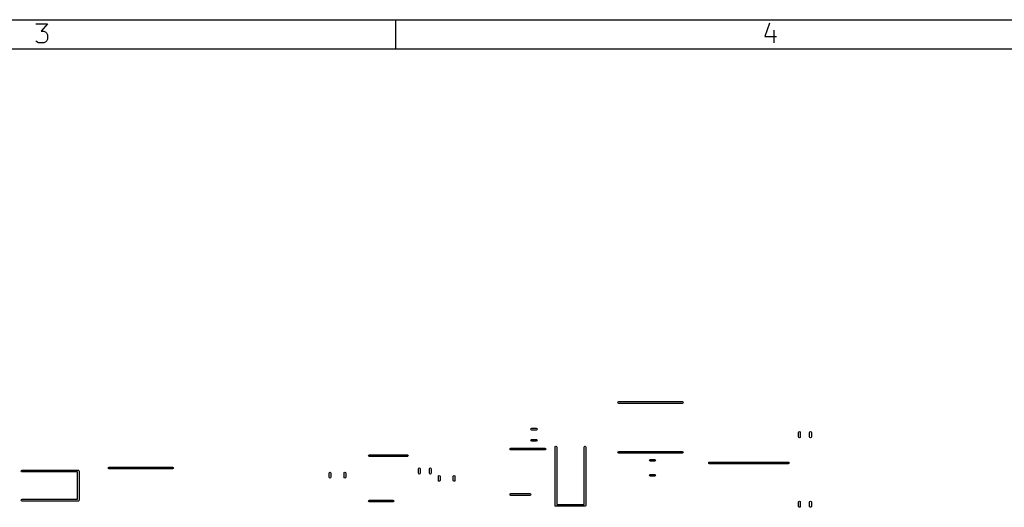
# Model space of a CAD drawing. Extents: x 0.4 to 10.6, y -8.1 to -0.4.
# Tile 9 of 10: x 5.3 to 7.9, y -1.7 to -0.4. Entities that reach past the tile are written whole.
import ezdxf

# ---------------------------------------------------------------- set-up
doc = ezdxf.new("R2010")
doc.units = 0
doc.header["$MEASUREMENT"] = 0
doc.layers.add('BLACK', color=7, linetype='CONTINUOUS')

msp = doc.modelspace()

# ---------------------------------------------------------------- linework, layer by layer
at = {"layer": 'BLACK', "linetype": 'CONTINUOUS'}
for p, q in [((0.3937, -0.3937), (10.6063, -0.3937)), ((6.29921, -0.47244), (6.29921, -0.3937)), ((5.32616, -0.40526), (5.35784, -0.40526)), ((5.35784, -0.40526), (5.34078, -0.42476)), ((5.34078, -0.42476), (5.34809, -0.42476)), ((5.34809, -0.42476), (5.35297, -0.42719)), ((7.30928, -0.40282), (7.2971, -0.43938)), ((7.32147, -0.42232), (7.32147, -0.45644)), ((5.32859, -0.454), (5.32616, -0.45157)), ((5.35297, -0.42719), (5.3554, -0.42963)), ((5.3554, -0.45157), (5.35297, -0.454)), ((5.3554, -0.42963), (5.35784, -0.43451)), ((5.35784, -0.44669), (5.3554, -0.45157)), ((5.35784, -0.43451), (5.35784, -0.44669)), ((7.2971, -0.43938), (7.32878, -0.43938)), ((0.47244, -0.47244), (10.5276, -0.47244)), ((5.33347, -0.45644), (5.32859, -0.454)), ((5.34809, -0.45644), (5.33347, -0.45644)), ((5.35297, -0.454), (5.34809, -0.45644)), ((6.90012, -1.42874), (6.90081, -1.42707)), ((6.90081, -1.43041), (6.90012, -1.42874)), ((6.90081, -1.42707), (6.90248, -1.42638)), ((6.90248, -1.4311), (6.90081, -1.43041)), ((6.90248, -1.42638), (7.0739, -1.42638)), ((7.0739, -1.4311), (6.90248, -1.4311)), ((7.0739, -1.42638), (7.07557, -1.42707)), ((7.07557, -1.43041), (7.0739, -1.4311)), ((7.07557, -1.42707), (7.07626, -1.42874)), ((7.07626, -1.42874), (7.07557, -1.43041)), ((6.66482, -1.50079), (6.66551, -1.49912)), ((6.66551, -1.50246), (6.66482, -1.50079)), ((6.66551, -1.49912), (6.66718, -1.49843)), ((6.66718, -1.50315), (6.66551, -1.50246)), ((6.66718, -1.49843), (6.67928, -1.49843)), ((6.67928, -1.50315), (6.66718, -1.50315)), ((6.67928, -1.49843), (6.68095, -1.49912)), ((6.68095, -1.50246), (6.67928, -1.50315)), ((6.68095, -1.49912), (6.68164, -1.50079)), ((6.68164, -1.50079), (6.68095, -1.50246)), ((7.38819, -1.5097), (7.38888, -1.50803)), ((7.38819, -1.5218), (7.38819, -1.5097)), ((7.38888, -1.50803), (7.39055, -1.50734)), ((7.39055, -1.50734), (7.39222, -1.50803)), ((7.39222, -1.50803), (7.39291, -1.5097)), ((7.39291, -1.5097), (7.39291, -1.5218)), ((7.41811, -1.5097), (7.4188, -1.50803)), ((7.41811, -1.5218), (7.41811, -1.5097)), ((7.4188, -1.50803), (7.42047, -1.50734)), ((7.42047, -1.50734), (7.42214, -1.50803)), ((7.42214, -1.50803), (7.42283, -1.5097)), ((7.42283, -1.5097), (7.42283, -1.5218)), ((6.66482, -1.53071), (6.66551, -1.52904)), ((6.66551, -1.53238), (6.66482, -1.53071)), ((6.66551, -1.52904), (6.66718, -1.52835)), ((6.66718, -1.53307), (6.66551, -1.53238)), ((6.66718, -1.52835), (6.67928, -1.52835)), ((6.67928, -1.53307), (6.66718, -1.53307)), ((6.67928, -1.52835), (6.68095, -1.52904)), ((6.68095, -1.53238), (6.67928, -1.53307)), ((6.68095, -1.52904), (6.68164, -1.53071)), ((6.68164, -1.53071), (6.68095, -1.53238)), ((7.38888, -1.52347), (7.38819, -1.5218)), ((7.39055, -1.52416), (7.38888, -1.52347)), ((7.39222, -1.52347), (7.39055, -1.52416)), ((7.39291, -1.5218), (7.39222, -1.52347)), ((7.4188, -1.52347), (7.41811, -1.5218)), ((7.42047, -1.52416), (7.4188, -1.52347)), ((7.42214, -1.52347), (7.42047, -1.52416)), ((7.42283, -1.5218), (7.42214, -1.52347)), ((6.22668, -1.57077), (6.22835, -1.57008)), ((6.22835, -1.57008), (6.25984, -1.57008)), ((6.25984, -1.57008), (6.33071, -1.57008)), ((6.33071, -1.57008), (6.33238, -1.57077)), ((6.60837, -1.55472), (6.60906, -1.55305)), ((6.60906, -1.55639), (6.60837, -1.55472)), ((6.60906, -1.55305), (6.61073, -1.55236)), ((6.61073, -1.55709), (6.60906, -1.55639)), ((6.61073, -1.55236), (6.63632, -1.55236)), ((6.63632, -1.55709), (6.61073, -1.55709)), ((6.63632, -1.55236), (6.70226, -1.55236)), ((6.70226, -1.55709), (6.63632, -1.55709)), ((6.70226, -1.55236), (6.70393, -1.55305)), ((6.70393, -1.55639), (6.70226, -1.55709)), ((6.70393, -1.55305), (6.70463, -1.55472)), ((6.70463, -1.55472), (6.70393, -1.55639)), ((6.72992, -1.54921), (6.73061, -1.54754)), ((6.72992, -1.70709), (6.72992, -1.54921)), ((6.73061, -1.54754), (6.73228, -1.54685)), ((6.73228, -1.54685), (6.73395, -1.54754)), ((6.73395, -1.54754), (6.73465, -1.54921)), ((6.73465, -1.54921), (6.73465, -1.70472)), ((6.80866, -1.54921), (6.80935, -1.54754)), ((6.80866, -1.70472), (6.80866, -1.54921)), ((6.80935, -1.54754), (6.81102, -1.54685)), ((6.81102, -1.54685), (6.81269, -1.54754)), ((6.81269, -1.54754), (6.81339, -1.54921)), ((6.81339, -1.54921), (6.81339, -1.70709)), ((6.90012, -1.56339), (6.90081, -1.56172)), ((6.90081, -1.56506), (6.90012, -1.56339)), ((6.90081, -1.56172), (6.90248, -1.56102)), ((6.90248, -1.56575), (6.90081, -1.56506)), ((6.90248, -1.56102), (7.0739, -1.56102)), ((7.0739, -1.56575), (6.90248, -1.56575)), ((7.0739, -1.56102), (7.07557, -1.56172)), ((7.07557, -1.56506), (7.0739, -1.56575)), ((7.07557, -1.56172), (7.07626, -1.56339)), ((7.07626, -1.56339), (7.07557, -1.56506)), ((6.22598, -1.57244), (6.22668, -1.57077)), ((6.22668, -1.57411), (6.22598, -1.57244)), ((6.22835, -1.5748), (6.22668, -1.57411)), ((6.25984, -1.5748), (6.22835, -1.5748)), ((6.33071, -1.5748), (6.25984, -1.5748)), ((6.33238, -1.57411), (6.33071, -1.5748)), ((6.33238, -1.57077), (6.33307, -1.57244)), ((6.33307, -1.57244), (6.33238, -1.57411)), ((6.98571, -1.58524), (6.9864, -1.58357)), ((6.9864, -1.58691), (6.98571, -1.58524)), ((6.9864, -1.58357), (6.98807, -1.58287)), ((6.98807, -1.5876), (6.9864, -1.58691)), ((6.98807, -1.58287), (6.99914, -1.58287)), ((6.99914, -1.5876), (6.98807, -1.5876)), ((6.99914, -1.58287), (7.00081, -1.58357)), ((7.00081, -1.58691), (6.99914, -1.5876)), ((7.00081, -1.58357), (7.0015, -1.58524)), ((7.0015, -1.58524), (7.00081, -1.58691)), ((7.14528, -1.59213), (7.14597, -1.59046)), ((7.14597, -1.5938), (7.14528, -1.59213)), ((7.14597, -1.59046), (7.14764, -1.58976)), ((7.14764, -1.59449), (7.14597, -1.5938)), ((7.14764, -1.58976), (7.22441, -1.58976)), ((7.22441, -1.59449), (7.14764, -1.59449)), ((7.22441, -1.58976), (7.36024, -1.58976)), ((7.36024, -1.59449), (7.22441, -1.59449)), ((7.36024, -1.58976), (7.36191, -1.59046)), ((7.36191, -1.5938), (7.36024, -1.59449)), ((7.36191, -1.59046), (7.3626, -1.59213)), ((7.3626, -1.59213), (7.36191, -1.5938)), ((5.28701, -1.61417), (5.2877, -1.6125)), ((5.2877, -1.61584), (5.28701, -1.61417)), ((5.2877, -1.6125), (5.28937, -1.61181)), ((5.28937, -1.61654), (5.2877, -1.61584)), ((5.28937, -1.61181), (5.44134, -1.61181)), ((5.43898, -1.61654), (5.28937, -1.61654)), ((5.43898, -1.69055), (5.43898, -1.61654)), ((5.44134, -1.61181), (5.44301, -1.6125)), ((5.44301, -1.6125), (5.4437, -1.61417)), ((5.4437, -1.61417), (5.4437, -1.69291)), ((5.52216, -1.60591), (5.52285, -1.60424)), ((5.52285, -1.60758), (5.52216, -1.60591)), ((5.52285, -1.60424), (5.52453, -1.60354)), ((5.52453, -1.60827), (5.52285, -1.60758)), ((5.52453, -1.60354), (5.69595, -1.60354)), ((5.69595, -1.60827), (5.52453, -1.60827)), ((5.69595, -1.60354), (5.69762, -1.60424)), ((5.69762, -1.60758), (5.69595, -1.60827)), ((5.69762, -1.60424), (5.69831, -1.60591)), ((5.69831, -1.60591), (5.69762, -1.60758)), ((6.11929, -1.61947), (6.11998, -1.6178)), ((6.11929, -1.63053), (6.11929, -1.61947)), ((6.11998, -1.6178), (6.12165, -1.6171)), ((6.12165, -1.6171), (6.12332, -1.6178)), ((6.12332, -1.6178), (6.12402, -1.61947)), ((6.12402, -1.61947), (6.12402, -1.63053)), ((6.15945, -1.61947), (6.16014, -1.6178)), ((6.15945, -1.63053), (6.15945, -1.61947)), ((6.16014, -1.6178), (6.16181, -1.6171)), ((6.16181, -1.6171), (6.16348, -1.6178)), ((6.16348, -1.6178), (6.16417, -1.61947)), ((6.16417, -1.61947), (6.16417, -1.63053)), ((6.36063, -1.60812), (6.36132, -1.60645)), ((6.36063, -1.62022), (6.36063, -1.60812)), ((6.36132, -1.62189), (6.36063, -1.62022)), ((6.36132, -1.60645), (6.36299, -1.60576)), ((6.36299, -1.62258), (6.36132, -1.62189)), ((6.36299, -1.60576), (6.36466, -1.60645)), ((6.36466, -1.62189), (6.36299, -1.62258)), ((6.36466, -1.60645), (6.36535, -1.60812)), ((6.36535, -1.62022), (6.36466, -1.62189)), ((6.36535, -1.60812), (6.36535, -1.62022)), ((6.39055, -1.60812), (6.39124, -1.60645)), ((6.39055, -1.62022), (6.39055, -1.60812)), ((6.39124, -1.62189), (6.39055, -1.62022)), ((6.39124, -1.60645), (6.39291, -1.60576)), ((6.39291, -1.62258), (6.39124, -1.62189)), ((6.39291, -1.60576), (6.39458, -1.60645)), ((6.39458, -1.62189), (6.39291, -1.62258)), ((6.39458, -1.60645), (6.39528, -1.60812)), ((6.39528, -1.62022), (6.39458, -1.62189)), ((6.39528, -1.60812), (6.39528, -1.62022)), ((6.9864, -1.62372), (6.98807, -1.62303)), ((6.98807, -1.62303), (6.99914, -1.62303)), ((6.99914, -1.62303), (7.00081, -1.62372)), ((6.11998, -1.6322), (6.11929, -1.63053)), ((6.12165, -1.6329), (6.11998, -1.6322)), ((6.12332, -1.6322), (6.12165, -1.6329)), ((6.12402, -1.63053), (6.12332, -1.6322)), ((6.16014, -1.6322), (6.15945, -1.63053)), ((6.16181, -1.6329), (6.16014, -1.6322)), ((6.16348, -1.6322), (6.16181, -1.6329)), ((6.16417, -1.63053), (6.16348, -1.6322)), ((6.41457, -1.62832), (6.41526, -1.62665)), ((6.41457, -1.63939), (6.41457, -1.62832)), ((6.41526, -1.64106), (6.41457, -1.63939)), ((6.41526, -1.62665), (6.41693, -1.62596)), ((6.41693, -1.64176), (6.41526, -1.64106)), ((6.41693, -1.62596), (6.4186, -1.62665)), ((6.4186, -1.64106), (6.41693, -1.64176)), ((6.4186, -1.62665), (6.41929, -1.62832)), ((6.41929, -1.63939), (6.4186, -1.64106)), ((6.41929, -1.62832), (6.41929, -1.63939)), ((6.45472, -1.62832), (6.45542, -1.62665)), ((6.45472, -1.63939), (6.45472, -1.62832)), ((6.45542, -1.64106), (6.45472, -1.63939)), ((6.45542, -1.62665), (6.45709, -1.62596)), ((6.45709, -1.64176), (6.45542, -1.64106)), ((6.45709, -1.62596), (6.45876, -1.62665)), ((6.45876, -1.64106), (6.45709, -1.64176)), ((6.45876, -1.62665), (6.45945, -1.62832)), ((6.45945, -1.63939), (6.45876, -1.64106)), ((6.45945, -1.62832), (6.45945, -1.63939)), ((6.98571, -1.62539), (6.9864, -1.62372)), ((6.9864, -1.62706), (6.98571, -1.62539)), ((6.98807, -1.62776), (6.9864, -1.62706)), ((6.99914, -1.62776), (6.98807, -1.62776)), ((7.00081, -1.62706), (6.99914, -1.62776)), ((7.00081, -1.62372), (7.0015, -1.62539)), ((7.0015, -1.62539), (7.00081, -1.62706)), ((6.60837, -1.67756), (6.60906, -1.67589)), ((6.60906, -1.67589), (6.61073, -1.6752)), ((6.61073, -1.6752), (6.63632, -1.6752)), ((6.63632, -1.6752), (6.66191, -1.6752)), ((6.66191, -1.6752), (6.66358, -1.67589)), ((6.66358, -1.67589), (6.66427, -1.67756)), ((5.28701, -1.69291), (5.2877, -1.69124)), ((5.2877, -1.69458), (5.28701, -1.69291)), ((5.2877, -1.69124), (5.28937, -1.69055)), ((5.28937, -1.69528), (5.2877, -1.69458)), ((5.28937, -1.69055), (5.43898, -1.69055)), ((5.44134, -1.69528), (5.28937, -1.69528)), ((5.44301, -1.69458), (5.44134, -1.69528)), ((5.4437, -1.69291), (5.44301, -1.69458)), ((6.22598, -1.69528), (6.22668, -1.69361)), ((6.22668, -1.69695), (6.22598, -1.69528)), ((6.22668, -1.69361), (6.22835, -1.69291)), ((6.22835, -1.69764), (6.22668, -1.69695)), ((6.22835, -1.69291), (6.25984, -1.69291)), ((6.25984, -1.69764), (6.22835, -1.69764)), ((6.25984, -1.69291), (6.29134, -1.69291)), ((6.29134, -1.69764), (6.25984, -1.69764)), ((6.29134, -1.69291), (6.29301, -1.69361)), ((6.29301, -1.69695), (6.29134, -1.69764)), ((6.29301, -1.69361), (6.2937, -1.69528)), ((6.2937, -1.69528), (6.29301, -1.69695)), ((6.60906, -1.67923), (6.60837, -1.67756)), ((6.61073, -1.67992), (6.60906, -1.67923)), ((6.63632, -1.67992), (6.61073, -1.67992)), ((6.66191, -1.67992), (6.63632, -1.67992)), ((6.66358, -1.67923), (6.66191, -1.67992)), ((6.66427, -1.67756), (6.66358, -1.67923)), ((7.38819, -1.69769), (7.38888, -1.69602)), ((7.38819, -1.70979), (7.38819, -1.69769)), ((7.38888, -1.69602), (7.39055, -1.69533)), ((7.39055, -1.69533), (7.39222, -1.69602)), ((7.39222, -1.69602), (7.39291, -1.69769)), ((7.39291, -1.69769), (7.39291, -1.70979)), ((7.41811, -1.69769), (7.4188, -1.69602)), ((7.41811, -1.70979), (7.41811, -1.69769)), ((7.4188, -1.69602), (7.42047, -1.69533)), ((7.42047, -1.69533), (7.42214, -1.69602)), ((7.42214, -1.69602), (7.42283, -1.69769)), ((7.42283, -1.69769), (7.42283, -1.70979)), ((6.73061, -1.70876), (6.72992, -1.70709)), ((6.73228, -1.70945), (6.73061, -1.70876)), ((6.81102, -1.70945), (6.73228, -1.70945)), ((6.73465, -1.70472), (6.80866, -1.70472)), ((6.81269, -1.70876), (6.81102, -1.70945)), ((6.81339, -1.70709), (6.81269, -1.70876)), ((7.38888, -1.71146), (7.38819, -1.70979)), ((7.39055, -1.71215), (7.38888, -1.71146)), ((7.39222, -1.71146), (7.39055, -1.71215)), ((7.39291, -1.70979), (7.39222, -1.71146)), ((7.4188, -1.71146), (7.41811, -1.70979)), ((7.42047, -1.71215), (7.4188, -1.71146)), ((7.42214, -1.71146), (7.42047, -1.71215)), ((7.42283, -1.70979), (7.42214, -1.71146))]:
    msp.add_line(p, q, dxfattribs=at)

doc.saveas('drawing.dxf')
